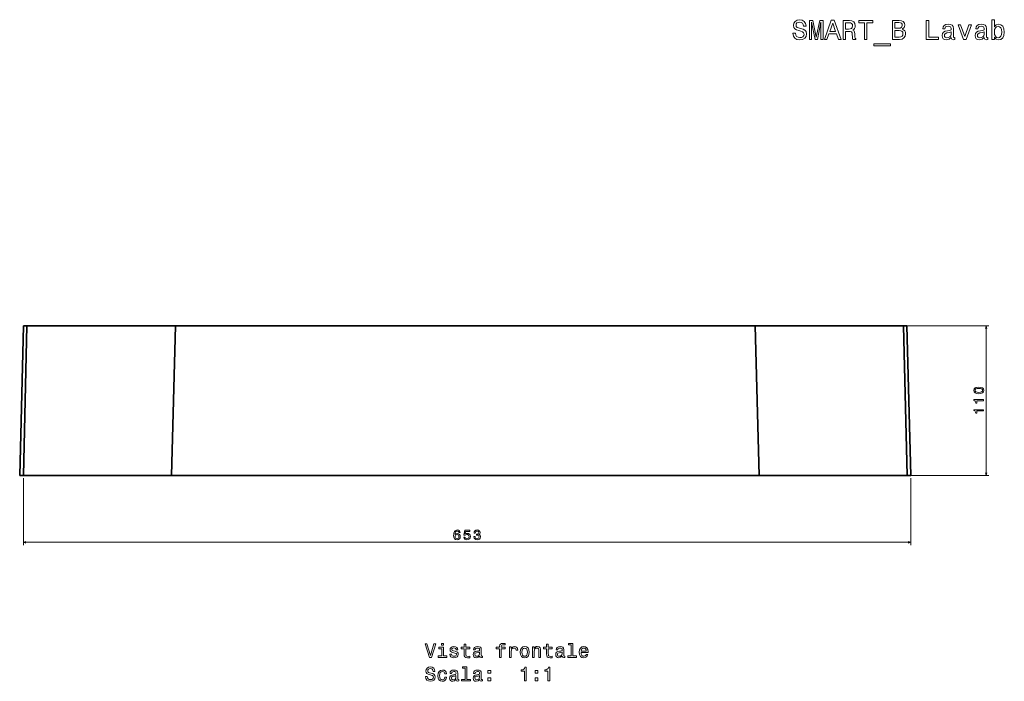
# Model space of a CAD drawing. Extents: x 267 to 1727, y 79 to 1214.
# Tile 2 of 3: x 267 to 991, y 728 to 1214. Entities that reach past the tile are written whole.
import ezdxf

# ---------------------------------------------------------------- set-up
doc = ezdxf.new("R2010")
doc.units = 0

msp = doc.modelspace()

# ---------------------------------------------------------------- linework, layer by layer
at = {"color": 7, "lineweight": 35}
for p, q in [((266.62, 879.05), (269.5, 989.05)), ((271.99, 989.05), (269.3, 879.05)), ((269.3, 879.05), (271.99, 989.05)), ((271.99, 989.05), (381.15, 989.05)), ((271.99, 989.05), (381.15, 989.05)), ((381.15, 989.05), (378.37, 879.05)), ((381.15, 989.05), (378.37, 879.05)), ((381.15, 989.05), (807.85, 989.05)), ((381.15, 989.05), (807.85, 989.05)), ((807.85, 989.05), (917.01, 989.05)), ((810.63, 879.05), (807.85, 989.05)), ((807.85, 989.05), (810.63, 879.05)), ((807.85, 989.05), (917.01, 989.05)), ((917.01, 989.05), (919.7, 879.05)), ((917.01, 989.05), (919.7, 879.05)), ((922.38, 879.05), (919.5, 989.05)), ((378.37, 879.05), (269.3, 879.05)), ((378.37, 879.05), (269.3, 879.05)), ((378.71, 879.05), (276.28, 879.05)), ((327.72, 879.05), (283.7, 879.05)), ((292.25, 879.05), (379.5, 879.05)), ((292.25, 879.05), (332.14, 879.05)), ((332.14, 879.05), (292.25, 879.05)), ((379.72, 879.05), (296.81, 879.05)), ((296.81, 879.05), (333.64, 879.05)), ((324.44, 879.05), (359.7, 879.05)), ((350.84, 879.05), (379.72, 879.05)), ((352.47, 879.05), (379.5, 879.05)), ((379.5, 879.05), (352.47, 879.05)), ((378.71, 879.05), (358.13, 879.05)), ((810.63, 879.05), (378.37, 879.05)), ((378.37, 879.05), (810.63, 879.05)), ((810.63, 879.05), (378.37, 879.05)), ((378.71, 879.05), (810.29, 879.05)), ((810.29, 879.05), (378.71, 879.05)), ((809.5, 879.05), (379.5, 879.05)), ((379.5, 879.05), (809.5, 879.05)), ((809.5, 879.05), (379.5, 879.05)), ((379.72, 879.05), (809.28, 879.05)), ((809.28, 879.05), (379.72, 879.05)), ((809.28, 879.05), (838.19, 879.05)), ((892.19, 879.05), (809.28, 879.05)), ((836.56, 879.05), (809.5, 879.05)), ((896.75, 879.05), (809.5, 879.05)), ((836.56, 879.05), (809.5, 879.05)), ((810.29, 879.05), (832.56, 879.05)), ((810.29, 879.05), (912.72, 879.05)), ((919.7, 879.05), (810.63, 879.05)), ((919.7, 879.05), (810.63, 879.05)), ((829.31, 879.05), (864.57, 879.05)), ((855.34, 879.05), (892.19, 879.05)), ((896.75, 879.05), (856.84, 879.05)), ((896.75, 879.05), (856.84, 879.05)), ((861.27, 879.05), (905.31, 879.05))]:
    msp.add_line(p, q, dxfattribs=at)
at = {"color": 7, "lineweight": 35, "ltscale": 0.062199}
msp.add_line((269.5, 989.05), (271.99, 989.05), dxfattribs=at)
msp.add_line((269.5, 989.05), (271.99, 989.05), dxfattribs=at)
at = {"color": 7, "lineweight": 35, "ltscale": 0.062198}
msp.add_line((917.01, 989.05), (919.5, 989.05), dxfattribs=at)
msp.add_line((917.01, 989.05), (919.5, 989.05), dxfattribs=at)
at = {"color": 7, "lineweight": 13}
for p, q in [((919.01, 989.05), (979.77, 989.05)), ((977.77, 879.05), (977.77, 989.05)), ((269.3, 877.05), (269.3, 827.83)), ((921.7, 879.05), (979.77, 879.05)), ((922.38, 877.05), (922.38, 827.83)), ((269.3, 829.83), (922.38, 829.83))]:
    msp.add_line(p, q, dxfattribs=at)
at = {"color": 7, "lineweight": 35, "ltscale": 0.066933}
for p, q in [((269.3, 879.05), (266.62, 879.05)), ((269.3, 879.05), (266.62, 879.05)), ((922.38, 879.05), (919.7, 879.05)), ((922.38, 879.05), (919.7, 879.05))]:
    msp.add_line(p, q, dxfattribs=at)
at = {"color": 7, "lineweight": 35, "ltscale": 0.452774}
msp.add_line((269.3, 879.05), (287.41, 879.05), dxfattribs=at)
at = {"color": 7, "lineweight": 35, "ltscale": 0.066602}
msp.add_line((273.62, 879.05), (276.28, 879.05), dxfattribs=at)
at = {"color": 7, "lineweight": 35, "ltscale": 0.000460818}
for p, q in [((273.64, 879.05), (273.62, 879.05)), ((915.36, 879.05), (915.38, 879.05))]:
    msp.add_line(p, q, dxfattribs=at)
at = {"color": 7, "lineweight": 35, "ltscale": 0.004137}
for p, q in [((273.62, 879.05), (273.79, 879.05)), ((289.62, 879.05), (289.78, 879.05)), ((915.38, 879.05), (915.21, 879.05))]:
    msp.add_line(p, q, dxfattribs=at)
at = {"color": 7, "lineweight": 35, "ltscale": 7.62939e-05}
msp.add_line((273.62, 879.05), (273.62, 879.05), dxfattribs=at)
at = {"color": 7, "lineweight": 35, "ltscale": 0.000640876}
for p, q in [((276.31, 879.05), (276.28, 879.05)), ((912.69, 879.05), (912.72, 879.05)), ((912.69, 879.05), (912.72, 879.05))]:
    msp.add_line(p, q, dxfattribs=at)
at = {"color": 7, "lineweight": 35, "ltscale": 0.000640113}
msp.add_line((276.31, 879.05), (276.28, 879.05), dxfattribs=at)
at = {"color": 7, "lineweight": 35, "ltscale": 0.000680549}
msp.add_line((289.62, 879.05), (289.59, 879.05), dxfattribs=at)
at = {"color": 7, "lineweight": 35, "ltscale": 0.065662}
for p, q in [((292.25, 879.05), (289.62, 879.05)), ((292.25, 879.05), (289.62, 879.05)), ((899.38, 879.05), (896.75, 879.05)), ((899.38, 879.05), (896.75, 879.05))]:
    msp.add_line(p, q, dxfattribs=at)
at = {"color": 7, "lineweight": 35, "ltscale": 0.000384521}
msp.add_line((289.62, 879.05), (289.63, 879.05), dxfattribs=at)
at = {"color": 7, "lineweight": 35, "ltscale": 0.065462}
msp.add_line((294.19, 879.05), (296.81, 879.05), dxfattribs=at)
at = {"color": 7, "lineweight": 35, "ltscale": 0.000504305}
msp.add_line((294.21, 879.05), (294.19, 879.05), dxfattribs=at)
at = {"color": 7, "lineweight": 35, "ltscale": 0.004073}
msp.add_line((294.19, 879.05), (294.35, 879.05), dxfattribs=at)
at = {"color": 7, "lineweight": 35, "ltscale": 0.000398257}
msp.add_line((296.82, 879.05), (296.81, 879.05), dxfattribs=at)
at = {"color": 7, "lineweight": 35, "ltscale": 0.025883}
msp.add_line((377.33, 879.05), (378.37, 879.05), dxfattribs=at)
at = {"color": 7, "lineweight": 35, "ltscale": 0.000656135}
msp.add_line((892.17, 879.05), (892.19, 879.05), dxfattribs=at)
msp.add_line((892.17, 879.05), (892.19, 879.05), dxfattribs=at)
at = {"color": 7, "lineweight": 35, "ltscale": 0.065408}
msp.add_line((894.81, 879.05), (892.19, 879.05), dxfattribs=at)
at = {"color": 7, "lineweight": 35, "ltscale": 6.86815e-05}
msp.add_line((894.52, 879.05), (894.52, 879.05), dxfattribs=at)
at = {"color": 7, "lineweight": 35, "ltscale": 0.452841}
msp.add_line((901.59, 879.05), (919.7, 879.05), dxfattribs=at)
at = {"color": 7, "lineweight": 35, "ltscale": 0.066548}
msp.add_line((912.72, 879.05), (915.38, 879.05), dxfattribs=at)
at = {"color": 7, "lineweight": 13}
for points in [[(837.38, 1204.25), (835.55, 1204.25), (835.95, 1202.11), (836.96, 1200.53), (838.51, 1199.59), (840.61, 1199.24), (842.69, 1199.57), (844.24, 1200.45), (845.23, 1201.84), (845.6, 1203.68), (845.29, 1205.33), (844.45, 1206.4), (843.07, 1207.11), (841.24, 1207.63), (839.66, 1208.02), (838.64, 1208.46), (838.05, 1209.11), (837.87, 1210.12), (838.05, 1211.02), (838.57, 1211.71), (839.38, 1212.17), (840.49, 1212.33), (841.62, 1212.13), (842.51, 1211.59), (843.09, 1210.68), (843.38, 1209.45), (845.21, 1209.45), (845.21, 1209.49), (844.89, 1211.39), (843.94, 1212.8), (842.45, 1213.69), (840.43, 1213.99), (838.62, 1213.69), (837.2, 1212.84), (836.3, 1211.53), (835.97, 1209.83), (836.23, 1208.32), (837, 1207.29), (838.21, 1206.61), (839.87, 1206.08), (841.5, 1205.62), (842.73, 1205.17), (843.48, 1204.53), (843.74, 1203.48), (843.5, 1202.41), (842.87, 1201.6), (841.92, 1201.1), (840.69, 1200.94), (839.32, 1201.16), (838.27, 1201.8), (837.61, 1202.85)], [(847.67, 1199.63), (849.23, 1199.63), (849.23, 1212.33), (851.85, 1199.63), (853.58, 1199.63), (856.19, 1212.33), (856.19, 1199.63), (857.76, 1199.63), (857.76, 1213.63), (855.3, 1213.63), (852.72, 1201.28), (850.15, 1213.63), (847.67, 1213.63)], [(858.73, 1199.63), (860.58, 1199.63), (862.06, 1203.74), (867.64, 1203.74), (869.12, 1199.63), (871.01, 1199.63), (865.89, 1213.65), (863.83, 1213.65)], [(862.7, 1205.46), (864.86, 1211.63), (867.02, 1205.46)], [(872.51, 1199.63), (874.38, 1199.63), (874.38, 1205.54), (876.3, 1205.54), (877.71, 1205.48), (878.6, 1205.19), (879.08, 1204.53), (879.28, 1203.34), (879.38, 1201.52), (879.51, 1200.33), (879.75, 1199.63), (881.87, 1199.63), (881.87, 1200.01), (881.4, 1200.57), (881.24, 1201.62), (881.1, 1203.88), (880.76, 1205.56), (880.29, 1206.08), (879.57, 1206.46), (880.37, 1206.97), (880.94, 1207.67), (881.3, 1208.56), (881.42, 1209.63), (881.14, 1211.33), (880.33, 1212.6), (879, 1213.36), (877.19, 1213.63), (872.51, 1213.63)], [(876.66, 1211.91), (877.89, 1211.79), (878.76, 1211.41), (879.3, 1210.7), (879.49, 1209.59), (879.28, 1208.42), (878.74, 1207.72), (877.81, 1207.35), (876.54, 1207.25), (874.38, 1207.25), (874.38, 1211.91)], [(888.22, 1199.63), (890.08, 1199.63), (890.08, 1211.93), (894.31, 1211.93), (894.31, 1213.63), (883.96, 1213.63), (883.96, 1211.93), (888.22, 1211.93)], [(915.96, 1207.19), (917.37, 1208.36), (917.73, 1209.15), (917.85, 1210.12), (917.59, 1211.63), (916.81, 1212.72), (915.53, 1213.38), (913.76, 1213.63), (908.78, 1213.63), (908.78, 1199.63), (914.04, 1199.63), (915.92, 1199.91), (917.31, 1200.74), (918.18, 1202.05), (918.48, 1203.82), (918.3, 1205.01), (917.81, 1206), (917.03, 1206.73)], [(913.38, 1207.82), (910.63, 1207.82), (910.63, 1211.95), (913.54, 1211.95), (914.63, 1211.83), (915.39, 1211.47), (915.86, 1210.84), (916.02, 1209.91), (915.84, 1208.99), (915.35, 1208.34), (914.53, 1207.94)], [(933.63, 1199.63), (942.63, 1199.63), (942.63, 1201.32), (935.49, 1201.32), (935.49, 1213.63), (933.63, 1213.63)], [(952.13, 1201.04), (952.13, 1200.98), (952.23, 1200.29), (952.53, 1199.81), (953.8, 1199.42), (954.79, 1199.59), (954.79, 1200.96), (954.37, 1200.9), (953.8, 1201.16), (953.7, 1201.97), (953.7, 1207.57), (953.46, 1209.01), (952.75, 1210.02), (951.52, 1210.62), (949.79, 1210.84), (948.09, 1210.6), (946.84, 1209.91), (946.06, 1208.84), (945.79, 1207.43), (945.79, 1207.31), (947.39, 1207.31), (947.53, 1208.16), (947.97, 1208.76), (948.7, 1209.13), (949.73, 1209.27), (950.72, 1209.17), (951.42, 1208.87), (951.85, 1208.34), (951.99, 1207.61), (951.91, 1206.77), (951.58, 1206.34), (950.78, 1206.14), (949.26, 1205.98), (947.53, 1205.62), (946.3, 1204.97), (945.57, 1203.96), (945.35, 1202.47), (945.55, 1201.14), (946.18, 1200.15), (947.19, 1199.53), (948.58, 1199.3), (950.45, 1199.73)], [(961.09, 1199.63), (962.96, 1199.63), (966.91, 1210.46), (965.08, 1210.46), (962.03, 1201.72), (958.93, 1210.46), (957.07, 1210.46)], [(976.42, 1201.04), (976.42, 1200.98), (976.52, 1200.29), (976.82, 1199.81), (978.09, 1199.42), (979.08, 1199.59), (979.08, 1200.96), (978.66, 1200.9), (978.09, 1201.16), (977.99, 1201.97), (977.99, 1207.57), (977.75, 1209.01), (977.04, 1210.02), (975.81, 1210.62), (974.08, 1210.84), (972.38, 1210.6), (971.13, 1209.91), (970.34, 1208.84), (970.08, 1207.43), (970.08, 1207.31), (971.68, 1207.31), (971.82, 1208.16), (972.26, 1208.76), (972.99, 1209.13), (974.02, 1209.27), (975, 1209.17), (975.71, 1208.87), (976.13, 1208.34), (976.28, 1207.61), (976.19, 1206.77), (975.87, 1206.34), (975.06, 1206.14), (973.55, 1205.98), (971.82, 1205.62), (970.59, 1204.97), (969.86, 1203.96), (969.64, 1202.47), (969.84, 1201.14), (970.47, 1200.15), (971.47, 1199.53), (972.87, 1199.3), (974.74, 1199.73)], [(983.8, 1201.3), (985.11, 1199.75), (986.91, 1199.24), (988.6, 1199.63), (989.95, 1200.78), (990.8, 1202.61), (991.12, 1205.05), (990.8, 1207.49), (989.93, 1209.31), (988.6, 1210.44), (986.91, 1210.84), (985.13, 1210.32), (984.4, 1209.67), (983.8, 1208.8), (983.8, 1214.11), (982.02, 1214.11), (982.02, 1199.63), (983.8, 1199.63)], [(913.82, 1201.3), (910.63, 1201.3), (910.63, 1206.12), (913.64, 1206.12), (914.91, 1205.98), (915.82, 1205.56), (916.36, 1204.83), (916.54, 1203.78), (916.36, 1202.67), (915.86, 1201.91), (915.01, 1201.44)], [(951.93, 1203.42), (951.68, 1202.37), (951.04, 1201.56), (950.07, 1201.04), (948.88, 1200.86), (948.11, 1200.96), (947.57, 1201.28), (947.23, 1201.84), (947.13, 1202.63), (947.21, 1203.34), (947.53, 1203.84), (948.82, 1204.41), (950.45, 1204.65), (951.93, 1205.13)], [(976.21, 1203.42), (975.97, 1202.37), (975.33, 1201.56), (974.36, 1201.04), (973.17, 1200.86), (972.4, 1200.96), (971.86, 1201.28), (971.51, 1201.84), (971.41, 1202.63), (971.49, 1203.34), (971.82, 1203.84), (973.11, 1204.41), (974.74, 1204.65), (976.21, 1205.13)], [(989.31, 1205.05), (989.11, 1203.24), (988.56, 1201.91), (987.69, 1201.1), (986.6, 1200.84), (985.41, 1201.1), (984.55, 1201.91), (984, 1203.22), (983.82, 1205.05), (984, 1206.87), (984.55, 1208.18), (985.41, 1208.97), (986.6, 1209.25), (987.69, 1208.97), (988.56, 1208.16), (989.11, 1206.85)], [(895.22, 1196.28), (895.22, 1194.87), (907.36, 1194.87), (907.36, 1196.28)], [(972.35, 939.09), (973.93, 939.25), (975.06, 939.72), (975.75, 940.48), (975.97, 941.52), (975.75, 942.56), (975.06, 943.32), (973.93, 943.78), (972.35, 943.95), (970.78, 943.78), (970.15, 943.59), (969.64, 943.32), (968.95, 942.56), (968.72, 941.52), (968.95, 940.48), (969.65, 939.72), (970.78, 939.25)], [(972.35, 940.06), (971.13, 940.14), (970.25, 940.39), (969.74, 940.85), (969.56, 941.52), (969.74, 942.19), (970.25, 942.64), (971.13, 942.9), (972.35, 942.98), (973.58, 942.9), (974.46, 942.64), (974.97, 942.19), (975.14, 941.52), (974.97, 940.85), (974.46, 940.39), (973.58, 940.14)], [(975.77, 933.87), (975.77, 934.79), (968.72, 934.79), (968.72, 934.1), (969.33, 933.92), (969.75, 933.56), (969.99, 933), (970.07, 932.24), (970.79, 932.24), (970.79, 933.87)], [(975.77, 926.4), (975.77, 927.32), (968.72, 927.32), (968.72, 926.63), (969.33, 926.45), (969.75, 926.09), (969.99, 925.53), (970.07, 924.76), (970.79, 924.76), (970.79, 926.4)], [(590.79, 836.94), (590.6, 837.76), (590.15, 838.36), (589.47, 838.75), (588.58, 838.88), (587.98, 838.81), (587.47, 838.62), (587.02, 838.3), (586.63, 837.86), (586.33, 837.3), (586.11, 836.63), (585.97, 835.83), (585.93, 834.93), (586.09, 833.5), (586.58, 832.46), (587.38, 831.84), (588.47, 831.63), (589.45, 831.81), (590.19, 832.28), (590.68, 833.03), (590.85, 833.98), (590.68, 834.93), (590.21, 835.67), (589.5, 836.13), (588.61, 836.3), (587.65, 836.09), (586.94, 835.52), (587.09, 836.63), (587.41, 837.42), (587.9, 837.9), (588.59, 838.06), (589.09, 837.98), (589.48, 837.77), (589.73, 837.41), (589.86, 836.94)], [(589.87, 833.97), (589.76, 833.33), (589.48, 832.85), (589.02, 832.52), (588.46, 832.42), (587.86, 832.52), (587.41, 832.84), (587.12, 833.32), (587.03, 833.96), (587.13, 834.58), (587.41, 835.05), (587.87, 835.36), (588.5, 835.47), (589.04, 835.36), (589.48, 835.06), (589.76, 834.59)], [(593.34, 833.65), (593.56, 832.83), (594.05, 832.18), (594.78, 831.78), (595.71, 831.63), (596.73, 831.81), (597.52, 832.3), (598.03, 833.09), (598.22, 834.1), (598.05, 835.03), (597.56, 835.77), (596.81, 836.24), (595.83, 836.42), (595.07, 836.3), (594.49, 835.96), (594.77, 837.85), (597.84, 837.85), (597.84, 838.68), (594.09, 838.68), (593.54, 834.96), (594.35, 834.96), (594.93, 835.44), (595.68, 835.61), (596.32, 835.5), (596.82, 835.18), (597.13, 834.68), (597.24, 834.05), (597.13, 833.41), (596.81, 832.92), (596.31, 832.6), (595.68, 832.49), (595.14, 832.56), (594.73, 832.8), (594.43, 833.16), (594.28, 833.65)], [(600.77, 834.03), (600.77, 833.96), (600.93, 832.99), (601.41, 832.26), (602.15, 831.8), (603.14, 831.63), (604.19, 831.8), (604.98, 832.24), (605.48, 832.95), (605.66, 833.85), (605.58, 834.45), (605.36, 834.93), (605, 835.31), (604.51, 835.58), (605.17, 836.12), (605.4, 836.99), (605.25, 837.78), (604.81, 838.37), (604.11, 838.75), (603.14, 838.88), (602.23, 838.72), (601.54, 838.27), (601.08, 837.57), (600.93, 836.63), (600.93, 836.56), (601.83, 836.56), (601.91, 837.2), (602.17, 837.67), (602.6, 837.95), (603.19, 838.05), (603.72, 837.97), (604.1, 837.76), (604.33, 837.41), (604.42, 836.95), (604.33, 836.46), (604.09, 836.12), (603.66, 835.92), (603.09, 835.86), (602.7, 835.87), (602.7, 835.07), (603.19, 835.09), (603.83, 835), (604.3, 834.76), (604.58, 834.37), (604.68, 833.85), (604.57, 833.27), (604.28, 832.84), (603.82, 832.56), (603.2, 832.47), (602.57, 832.57), (602.1, 832.88), (601.81, 833.36), (601.7, 834.03)], [(571.34, 755.19), (568.84, 746.67), (566.26, 755.19), (564.89, 755.19), (568.12, 745.18), (569.56, 745.18), (572.71, 755.19)], [(578.45, 755.52), (577.11, 755.52), (577.11, 754.08), (578.45, 754.08)], [(593.58, 751.57), (593.58, 747.7), (593.66, 746.44), (594.07, 745.58), (594.87, 745.08), (596.24, 744.9), (597.74, 744.97), (597.74, 746.07), (596.65, 745.98), (595.65, 746.1), (595.12, 746.46), (594.89, 747.06), (594.85, 747.91), (594.85, 751.57), (597.74, 751.57), (597.74, 752.65), (594.85, 752.65), (594.85, 754.92), (593.58, 754.92), (593.58, 752.65), (591.39, 752.65), (591.39, 751.57)], [(619.66, 751.57), (619.66, 745.18), (620.93, 745.18), (620.93, 751.57), (623.81, 751.57), (623.81, 752.65), (620.93, 752.65), (620.93, 753.13), (621.03, 753.71), (621.36, 754.1), (621.92, 754.33), (622.73, 754.41), (623.81, 754.36), (623.81, 755.45), (622.44, 755.52), (621.2, 755.39), (620.34, 755), (619.82, 754.33), (619.66, 753.36), (619.66, 752.65), (617.34, 752.65), (617.34, 751.57)], [(654.3, 751.57), (654.3, 747.7), (654.38, 746.44), (654.79, 745.58), (655.6, 745.08), (656.96, 744.9), (658.46, 744.97), (658.46, 746.07), (657.37, 745.98), (656.37, 746.1), (655.84, 746.46), (655.61, 747.06), (655.57, 747.91), (655.57, 751.57), (658.46, 751.57), (658.46, 752.65), (655.57, 752.65), (655.57, 754.92), (654.3, 754.92), (654.3, 752.65), (652.11, 752.65), (652.11, 751.57)], [(672.47, 754.46), (672.47, 746.24), (669.86, 746.24), (669.86, 745.18), (676.33, 745.18), (676.33, 746.24), (673.74, 746.24), (673.74, 755.52), (670.48, 755.52), (670.48, 754.46)], [(578.4, 746.24), (578.4, 752.65), (575.15, 752.65), (575.15, 751.57), (577.14, 751.57), (577.14, 746.24), (574.54, 746.24), (574.54, 745.18), (581.03, 745.18), (581.03, 746.24)], [(586.99, 749.69), (585.77, 749.97), (584.86, 750.31), (584.56, 750.98), (584.64, 751.46), (584.95, 751.8), (585.44, 752.02), (586.14, 752.11), (586.82, 752.02), (587.35, 751.76), (587.7, 751.37), (587.84, 750.85), (589.08, 750.85), (589.08, 750.88), (588.87, 751.82), (588.28, 752.55), (587.35, 753.02), (586.14, 753.19), (584.92, 753.02), (584.02, 752.54), (583.46, 751.83), (583.29, 750.94), (583.42, 750.08), (583.82, 749.47), (584.49, 749.04), (585.45, 748.74), (586.86, 748.39), (587.73, 748.03), (587.96, 747.74), (588.04, 747.31), (587.91, 746.78), (587.57, 746.37), (587.01, 746.11), (586.26, 746.03), (585.47, 746.11), (584.89, 746.42), (584.5, 746.91), (584.34, 747.58), (583.12, 747.58), (583.32, 746.43), (583.91, 745.59), (584.85, 745.09), (586.14, 744.9), (587.5, 745.09), (588.49, 745.59), (589.1, 746.4), (589.31, 747.45), (589.15, 748.36), (588.71, 748.98), (587.97, 749.38)], [(605.15, 746.19), (605.15, 746.14), (605.22, 745.65), (605.44, 745.31), (606.34, 745.03), (607.05, 745.15), (607.05, 746.13), (606.75, 746.08), (606.34, 746.27), (606.27, 746.85), (606.27, 750.85), (606.1, 751.88), (605.6, 752.6), (604.72, 753.03), (603.48, 753.19), (602.27, 753.02), (601.37, 752.53), (600.81, 751.76), (600.62, 750.75), (600.62, 750.67), (601.76, 750.67), (601.86, 751.27), (602.18, 751.7), (602.7, 751.96), (603.43, 752.06), (604.14, 751.99), (604.64, 751.78), (604.95, 751.4), (605.05, 750.88), (604.99, 750.28), (604.76, 749.97), (604.18, 749.83), (603.1, 749.72), (601.86, 749.46), (600.98, 748.99), (600.47, 748.27), (600.31, 747.21), (600.45, 746.26), (600.9, 745.55), (601.62, 745.1), (602.61, 744.95), (603.95, 745.25)], [(605, 747.89), (604.83, 747.14), (604.37, 746.56), (603.68, 746.19), (602.83, 746.06), (602.28, 746.13), (601.89, 746.36), (601.65, 746.76), (601.57, 747.32), (601.63, 747.83), (601.86, 748.19), (602.79, 748.59), (603.95, 748.76), (605, 749.11)], [(627.05, 745.18), (628.32, 745.18), (628.32, 749.6), (628.45, 750.67), (628.84, 751.43), (629.47, 751.89), (630.32, 752.05), (630.96, 751.95), (631.43, 751.66), (631.72, 751.17), (631.82, 750.51), (633.1, 750.51), (632.93, 751.67), (632.45, 752.51), (631.66, 753.02), (630.58, 753.19), (629.85, 753.07), (629.21, 752.78), (628.65, 752.29), (628.2, 751.63), (628.2, 752.91), (627.05, 752.91)], [(634.87, 749.04), (635.11, 747.28), (635.77, 745.98), (636.82, 745.18), (638.23, 744.9), (639.63, 745.18), (640.68, 745.97), (641.34, 747.27), (641.59, 749.04), (641.34, 750.8), (640.68, 752.11), (639.63, 752.9), (638.23, 753.19), (636.82, 752.9), (635.77, 752.09), (635.11, 750.8)], [(636.17, 749.05), (636.3, 750.35), (636.7, 751.29), (637.35, 751.86), (638.23, 752.06), (639.1, 751.86), (639.74, 751.3), (640.15, 750.35), (640.29, 749.05), (640.15, 747.74), (639.74, 746.79), (639.1, 746.21), (638.23, 746.03), (637.35, 746.21), (636.7, 746.79), (636.3, 747.74)], [(643.92, 745.18), (645.19, 745.18), (645.19, 749.64), (645.32, 750.67), (645.74, 751.42), (646.39, 751.88), (647.25, 752.05), (647.94, 751.91), (648.38, 751.52), (648.59, 750.87), (648.66, 750), (648.66, 745.18), (649.93, 745.18), (649.93, 750.26), (649.87, 751.29), (649.62, 752.14), (648.77, 752.91), (647.44, 753.19), (646.7, 753.09), (646.09, 752.81), (645.55, 752.35), (645.13, 751.73), (645.13, 752.91), (643.92, 752.91)], [(665.87, 746.19), (665.87, 746.14), (665.94, 745.65), (666.16, 745.31), (667.06, 745.03), (667.77, 745.15), (667.77, 746.13), (667.47, 746.08), (667.06, 746.27), (666.99, 746.85), (666.99, 750.85), (666.82, 751.88), (666.32, 752.6), (665.44, 753.03), (664.2, 753.19), (662.99, 753.02), (662.09, 752.53), (661.53, 751.76), (661.34, 750.75), (661.34, 750.67), (662.48, 750.67), (662.58, 751.27), (662.9, 751.7), (663.42, 751.96), (664.15, 752.06), (664.86, 751.99), (665.36, 751.78), (665.67, 751.4), (665.77, 750.88), (665.71, 750.28), (665.48, 749.97), (664.9, 749.83), (663.82, 749.72), (662.58, 749.46), (661.7, 748.99), (661.19, 748.27), (661.03, 747.21), (661.17, 746.26), (661.62, 745.55), (662.34, 745.1), (663.33, 744.95), (664.67, 745.25)], [(665.72, 747.89), (665.55, 747.14), (665.09, 746.56), (664.4, 746.19), (663.55, 746.06), (663, 746.13), (662.61, 746.36), (662.37, 746.76), (662.3, 747.32), (662.35, 747.83), (662.58, 748.19), (663.51, 748.59), (664.67, 748.76), (665.72, 749.11)], [(679.73, 748.68), (684.8, 748.68), (684.82, 749.27), (684.59, 750.93), (683.95, 752.16), (682.94, 752.91), (681.6, 753.19), (680.29, 752.9), (679.28, 752.09), (678.64, 750.78), (678.4, 749.05), (678.62, 747.28), (679.27, 745.98), (680.26, 745.18), (681.56, 744.9), (682.68, 745.09), (683.61, 745.58), (684.28, 746.36), (684.67, 747.4), (683.42, 747.4), (683.16, 746.82), (682.79, 746.39), (681.72, 746.04), (680.9, 746.2), (680.28, 746.7), (679.87, 747.53), (679.73, 748.63)], [(679.73, 749.74), (679.89, 750.74), (680.28, 751.47), (680.87, 751.92), (681.65, 752.08), (682.41, 751.92), (683, 751.47), (683.36, 750.74), (683.49, 749.74)], [(566.56, 731.2), (565.25, 731.2), (565.54, 729.67), (566.26, 728.55), (567.37, 727.87), (568.87, 727.63), (570.35, 727.86), (571.46, 728.49), (572.17, 729.48), (572.43, 730.8), (572.21, 731.98), (571.6, 732.74), (570.62, 733.25), (569.31, 733.62), (568.19, 733.89), (567.45, 734.21), (567.04, 734.67), (566.91, 735.39), (567.04, 736.04), (567.41, 736.53), (567.99, 736.86), (568.78, 736.98), (569.59, 736.83), (570.22, 736.44), (570.64, 735.8), (570.84, 734.92), (572.15, 734.92), (572.15, 734.95), (571.92, 736.3), (571.24, 737.31), (570.18, 737.94), (568.74, 738.16), (567.44, 737.94), (566.43, 737.34), (565.78, 736.4), (565.55, 735.19), (565.74, 734.11), (566.29, 733.38), (567.15, 732.89), (568.33, 732.51), (569.5, 732.18), (570.38, 731.86), (570.91, 731.4), (571.1, 730.65), (570.93, 729.89), (570.48, 729.31), (569.8, 728.95), (568.92, 728.84), (567.94, 728.99), (567.19, 729.46), (566.72, 730.21)], [(579.46, 733.07), (580.71, 733.07), (580.45, 734.23), (579.83, 735.13), (578.87, 735.7), (577.61, 735.91), (576.23, 735.62), (575.18, 734.82), (574.51, 733.5), (574.28, 731.75), (574.5, 730), (575.15, 728.71), (576.17, 727.9), (577.57, 727.63), (578.81, 727.84), (579.77, 728.45), (580.44, 729.4), (580.72, 730.67), (579.51, 730.67), (579.3, 729.86), (578.89, 729.25), (578.32, 728.88), (577.61, 728.76), (576.73, 728.95), (576.1, 729.53), (575.71, 730.46), (575.58, 731.79), (575.71, 733.09), (576.11, 734.02), (576.76, 734.6), (577.61, 734.8), (578.36, 734.67), (578.92, 734.34), (579.3, 733.79)], [(587.8, 728.91), (587.8, 728.87), (587.87, 728.38), (588.09, 728.03), (589, 727.76), (589.7, 727.87), (589.7, 728.85), (589.4, 728.81), (589, 728.99), (588.92, 729.57), (588.92, 733.58), (588.75, 734.6), (588.25, 735.32), (587.37, 735.75), (586.13, 735.91), (584.92, 735.74), (584.02, 735.25), (583.46, 734.48), (583.28, 733.48), (583.28, 733.39), (584.41, 733.39), (584.51, 733.99), (584.83, 734.43), (585.35, 734.69), (586.09, 734.79), (586.79, 734.72), (587.3, 734.5), (587.6, 734.12), (587.7, 733.61), (587.64, 733), (587.41, 732.7), (586.83, 732.55), (585.75, 732.44), (584.51, 732.18), (583.64, 731.72), (583.12, 731), (582.96, 729.93), (583.1, 728.98), (583.55, 728.27), (584.27, 727.83), (585.26, 727.67), (586.6, 727.97)], [(587.66, 730.61), (587.48, 729.86), (587.02, 729.28), (586.33, 728.91), (585.48, 728.78), (584.93, 728.85), (584.54, 729.08), (584.3, 729.48), (584.23, 730.05), (584.28, 730.55), (584.51, 730.91), (585.44, 731.31), (586.6, 731.49), (587.66, 731.83)], [(594.4, 737.18), (594.4, 728.97), (591.79, 728.97), (591.79, 727.9), (598.26, 727.9), (598.26, 728.97), (595.67, 728.97), (595.67, 738.25), (592.41, 738.25), (592.41, 737.18)], [(605.15, 728.91), (605.15, 728.87), (605.22, 728.38), (605.44, 728.03), (606.34, 727.76), (607.05, 727.87), (607.05, 728.85), (606.75, 728.81), (606.34, 728.99), (606.27, 729.57), (606.27, 733.58), (606.1, 734.6), (605.6, 735.32), (604.72, 735.75), (603.48, 735.91), (602.27, 735.74), (601.37, 735.25), (600.81, 734.48), (600.62, 733.48), (600.62, 733.39), (601.76, 733.39), (601.86, 733.99), (602.18, 734.43), (602.7, 734.69), (603.43, 734.79), (604.14, 734.72), (604.64, 734.5), (604.95, 734.12), (605.05, 733.61), (604.99, 733), (604.76, 732.7), (604.18, 732.55), (603.1, 732.44), (601.86, 732.18), (600.98, 731.72), (600.47, 731), (600.31, 729.93), (600.45, 728.98), (600.9, 728.27), (601.62, 727.83), (602.61, 727.67), (603.95, 727.97)], [(605, 730.61), (604.83, 729.86), (604.37, 729.28), (603.68, 728.91), (602.83, 728.78), (602.28, 728.85), (601.89, 729.08), (601.65, 729.48), (601.57, 730.05), (601.63, 730.55), (601.86, 730.91), (602.79, 731.31), (603.95, 731.49), (605, 731.83)], [(611.21, 733.49), (613.2, 733.49), (613.2, 735.64), (611.21, 735.64)], [(637.97, 727.9), (639.28, 727.9), (639.28, 737.97), (638.3, 737.97), (638.04, 737.09), (637.53, 736.5), (636.73, 736.16), (635.64, 736.04), (635.64, 735.02), (637.97, 735.02)], [(645.91, 733.49), (647.9, 733.49), (647.9, 735.64), (645.91, 735.64)], [(655.32, 727.9), (656.63, 727.9), (656.63, 737.97), (655.65, 737.97), (655.39, 737.09), (654.87, 736.5), (654.08, 736.16), (652.99, 736.04), (652.99, 735.02), (655.32, 735.02)], [(611.21, 727.9), (613.2, 727.9), (613.2, 730.05), (611.21, 730.05)], [(645.91, 727.9), (647.9, 727.9), (647.9, 730.05), (645.91, 730.05)]]:
    msp.add_lwpolyline(points, close=True, dxfattribs=at)
for points in [[(978.29, 987.12), (977.77, 989.05), (977.25, 987.12)], [(977.25, 880.98), (977.77, 879.05), (978.29, 880.98)], [(271.23, 830.34), (269.3, 829.83), (271.23, 829.31)], [(920.45, 829.31), (922.38, 829.83), (920.45, 830.34)]]:
    msp.add_lwpolyline(points, dxfattribs=at)

doc.saveas('drawing.dxf')
